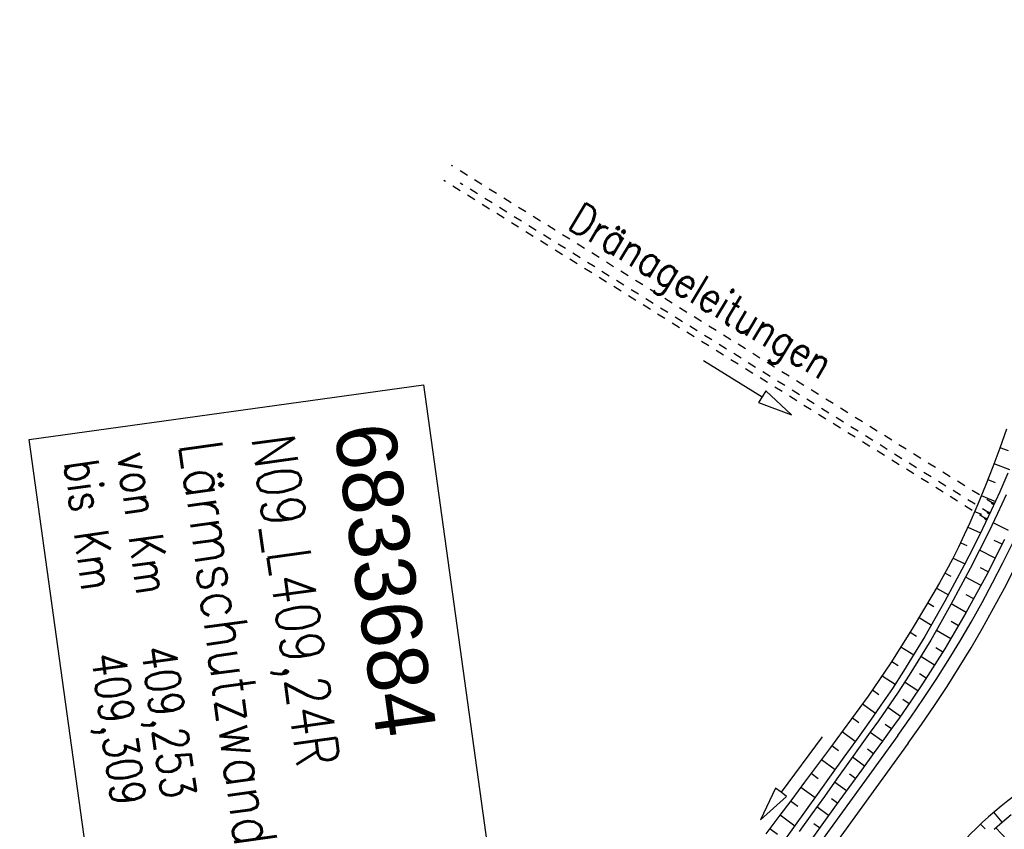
# Model space of a CAD drawing. Extents: x 446388 to 447135, y 445359 to 446567.
# Tile 40 of 80: x 446473 to 446530, y 445975 to 446022. Entities that reach past the tile are written whole.
import ezdxf

# ---------------------------------------------------------------- set-up
doc = ezdxf.new("R2010")
doc.units = 0
doc.header["$LTSCALE"] = 2
doc.header["$MEASUREMENT"] = 0
doc.linetypes.add('ACAD_ISO03W100', pattern=[0.5, 0.25, -0.25])
doc.linetypes.add('AUSGEZOGEN', pattern=[0])
for name, color, linetype in [('BW-SCHRIFT', 250, 'AUSGEZOGEN'), ('DB-RRB_41-201c', 15, 'CONTINUOUS'), ('DB-vorhandene_Dränagen', 15, 'CONTINUOUS'), ('DB-Wegböschungen', 15, 'CONTINUOUS'), ('DB-Wege', 15, 'CONTINUOUS'), ('DB-Zufahrt_Nord_RRB_41-201c', 15, 'CONTINUOUS'), ('FBRTOP', 250, 'AUSGEZOGEN')]:
    doc.layers.add(name, color=color, linetype=linetype)
doc.styles.add('ROMANS', font='romans.shx', dxfattribs={"width": 0.8})
doc.styles.add('UNIR-O', font='unir_o.shx', dxfattribs={"height": 2.5})

msp = doc.modelspace()

# ---------------------------------------------------------------- linework, layer by layer
at = {"layer": 'BW-SCHRIFT'}
msp.add_lwpolyline([(446496.054, 446000.708), (446501.773, 445959.415), (446478.919, 445956.25), (446473.201, 445997.543)], close=True, dxfattribs=at)
at = {"layer": 'DB-RRB_41-201c', "linetype": 'Continuous'}
for p, q in [((446529.623, 445975.385), (446530.122, 445975.796)), ((446529.146, 445974.947), (446529.623, 445975.385)), ((446529.238, 445975.034), (446531.268, 445972.889))]:
    msp.add_line(p, q, dxfattribs=at)
at = {"layer": 'DB-vorhandene_Dränagen', "linetype": 'ACAD_ISO03W100'}
for p, q in [((446529.142, 445993.798), (446497.685, 446013.425)), ((446528.724, 445992.907), (446497.24, 446012.55)), ((446528.89, 445993.256), (446498.192, 446012.409))]:
    msp.add_line(p, q, dxfattribs=at)
at = {"layer": 'DB-vorhandene_Dränagen', "linetype": 'Continuous'}
for p, q in [((446512.285, 446002.122), (446515.689, 446000.021)), ((446515.899, 446000.362), (446515.689, 446000.021)), ((446517.391, 445998.971), (446515.899, 446000.362)), ((446515.689, 446000.021), (446515.479, 445999.681)), ((446515.479, 445999.681), (446517.391, 445998.971))]:
    msp.add_line(p, q, dxfattribs=at)
for centre in [(446529.078, 445993.838), (446528.827, 445993.296), (446528.66, 445992.947)]:
    msp.add_ellipse(centre, major_axis=(-0.0636, 0.0397), ratio=0.666667, start_param=3.141593, end_param=9.424778, dxfattribs=at)
at = {"layer": 'DB-Wegböschungen', "linetype": 'Continuous'}
for p, q in [((446529.86, 445998.142), (446529.469, 445997.046)), ((446529.469, 445997.046), (446529.061, 445995.955)), ((446529.481, 445997.078), (446529.948, 445996.91)), ((446529.132, 445996.144), (446530.034, 445995.808)), ((446529.061, 445995.955), (446528.634, 445994.871)), ((446529.94, 445995.585), (446529.469, 445994.502)), ((446528.772, 445995.217), (446529.204, 445995.048)), ((446528.634, 445994.871), (446528.19, 445993.792)), ((446529.469, 445994.502), (446528.979, 445993.428)), ((446528.399, 445994.294), (446529.223, 445993.958)), ((446529.835, 445994.341), (446529.342, 445993.26)), ((446528.19, 445993.792), (446527.729, 445992.72)), ((446528.013, 445993.377), (446528.405, 445993.21)), ((446528.979, 445993.428), (446528.47, 445992.363)), ((446527.729, 445992.72), (446527.411, 445992.009)), ((446529.342, 445993.26), (446528.83, 445992.19)), ((446527.616, 445992.465), (446528.357, 445992.134)), ((446528.47, 445992.363), (446527.941, 445991.308)), ((446528.83, 445992.19), (446528.299, 445991.128)), ((446529.986, 445992.276), (446529.08, 445992.706)), ((446527.411, 445992.009), (446527.082, 445991.304)), ((446529.738, 445991.752), (446528.656, 445989.601)), ((446529.6, 445991.472), (446529.147, 445991.693)), ((446527.082, 445991.304), (446526.735, 445990.607)), ((446527.204, 445991.561), (446527.553, 445991.396)), ((446527.941, 445991.308), (446527.4, 445990.259)), ((446528.299, 445991.128), (446527.754, 445990.074)), ((446529.204, 445990.671), (446528.299, 445991.128)), ((446526.735, 445990.607), (446526.368, 445989.921)), ((446526.767, 445990.671), (446527.437, 445990.331)), ((446526.368, 445989.921), (446525.985, 445989.244)), ((446527.4, 445990.259), (446526.85, 445989.215)), ((446527.754, 445990.074), (446527.201, 445989.023)), ((446528.799, 445989.877), (446528.347, 445990.11)), ((446526.299, 445989.798), (446526.633, 445989.616)), ((446528.384, 445989.088), (446527.487, 445989.563)), ((446528.656, 445989.601), (446527.504, 445987.487)), ((446525.985, 445989.244), (446525.593, 445988.571)), ((446525.806, 445988.935), (446526.49, 445988.543)), ((446526.85, 445989.215), (446526.289, 445988.176)), ((446527.201, 445989.023), (446526.637, 445987.979)), ((446525.593, 445988.571), (446524.998, 445987.567)), ((446526.289, 445988.176), (446525.714, 445987.145)), ((446527.959, 445988.304), (446527.517, 445988.544)), ((446525.3, 445988.075), (446525.652, 445987.868)), ((446526.637, 445987.979), (446526.059, 445986.942)), ((446527.524, 445987.523), (446526.655, 445988.011)), ((446524.998, 445987.567), (446524.394, 445986.568)), ((446524.789, 445987.218), (446525.508, 445986.785)), ((446525.714, 445987.145), (446525.122, 445986.123)), ((446527.504, 445987.487), (446526.282, 445985.413)), ((446524.394, 445986.568), (446523.778, 445985.577)), ((446526.059, 445986.942), (446525.464, 445985.914)), ((446526.624, 445985.979), (446525.793, 445986.478)), ((446527.079, 445986.748), (446526.654, 445986.995)), ((446525.122, 445986.123), (446523.888, 445984.108)), ((446525.464, 445985.914), (446524.222, 445983.888)), ((446524.27, 445986.366), (446524.634, 445986.141)), ((446523.778, 445985.577), (446523.148, 445984.595)), ((446523.742, 445985.52), (446524.478, 445985.054)), ((446526.282, 445985.413), (446524.992, 445983.381)), ((446526.16, 445985.215), (446525.754, 445985.468)), ((446525.687, 445984.46), (446524.892, 445984.965)), ((446523.148, 445984.595), (446522.503, 445983.622)), ((446523.203, 445984.68), (446523.574, 445984.44)), ((446522.503, 445983.622), (446521.839, 445982.662)), ((446522.655, 445983.847), (446523.4, 445983.353)), ((446523.888, 445984.108), (446523.244, 445983.116)), ((446524.222, 445983.888), (446523.575, 445982.89)), ((446525.206, 445983.71), (446524.817, 445983.962)), ((446522.094, 445983.025), (446522.467, 445982.769)), ((446523.244, 445983.116), (446522.582, 445982.137)), ((446524.716, 445982.965), (446523.954, 445983.471)), ((446524.992, 445983.381), (446524.321, 445982.381)), ((446521.839, 445982.662), (446521.364, 445982.002)), ((446523.575, 445982.89), (446522.909, 445981.906)), ((446524.214, 445982.226), (446523.843, 445982.481)), ((446521.364, 445982.002), (446520.881, 445981.347)), ((446521.518, 445982.214), (446522.265, 445981.684)), ((446522.582, 445982.137), (446522.112, 445981.468)), ((446522.909, 445981.906), (446522.438, 445981.236)), ((446523.706, 445981.494), (446522.977, 445982.005)), ((446524.321, 445982.381), (446523.634, 445981.393)), ((446520.881, 445981.347), (446520.395, 445980.694)), ((446520.928, 445981.41), (446521.304, 445981.137)), ((446522.112, 445981.468), (446521.637, 445980.804)), ((446523.634, 445981.393), (446523.156, 445980.723)), ((446521.637, 445980.804), (446521.159, 445980.141)), ((446522.438, 445981.236), (446521.961, 445980.57)), ((446523.156, 445980.723), (446522.674, 445980.057)), ((446523.189, 445980.769), (446522.83, 445981.026)), ((446519.181, 445980.305), (446516.791, 445977.097)), ((446520.395, 445980.694), (446519.648, 445979.692)), ((446520.331, 445980.608), (446521.093, 445980.049)), ((446521.961, 445980.57), (446521.482, 445979.906)), ((446522.668, 445980.049), (446521.957, 445980.564)), ((446519.648, 445979.692), (446518.901, 445978.689)), ((446519.732, 445979.804), (446520.12, 445979.519)), ((446521.159, 445980.141), (446520.43, 445979.125)), ((446521.482, 445979.906), (446520.754, 445978.89)), ((446522.145, 445979.33), (446521.792, 445979.588)), ((446522.674, 445980.057), (446522.19, 445979.393)), ((446520.43, 445979.125), (446519.703, 445978.108)), ((446521.623, 445978.613), (446520.922, 445979.126)), ((446522.19, 445979.393), (446521.455, 445978.381)), ((446518.901, 445978.689), (446518.154, 445977.687)), ((446519.133, 445979), (446519.925, 445978.419)), ((446520.754, 445978.89), (446520.026, 445977.873)), ((446518.534, 445978.197), (446518.938, 445977.9)), ((446519.703, 445978.108), (446518.975, 445977.092)), ((446520.026, 445977.873), (446519.299, 445976.857)), ((446521.455, 445978.381), (446520.722, 445977.369)), ((446521.103, 445977.895), (446520.755, 445978.15)), ((446516.47, 445977.336), (446515.596, 445975.493)), ((446516.791, 445977.097), (446516.47, 445977.336)), ((446518.154, 445977.687), (446517.408, 445976.684)), ((446517.935, 445977.393), (446518.758, 445976.789)), ((446520.583, 445977.177), (446519.891, 445977.684)), ((446520.722, 445977.369), (446519.988, 445976.357)), ((446515.596, 445975.493), (446517.112, 445976.858)), ((446517.112, 445976.858), (446516.791, 445977.097)), ((446518.975, 445977.092), (446518.247, 445976.076)), ((446519.299, 445976.857), (446518.571, 445975.841)), ((446517.408, 445976.684), (446516.662, 445975.681)), ((446517.337, 445976.589), (446517.756, 445976.282)), ((446519.542, 445975.742), (446518.858, 445976.242)), ((446519.988, 445976.357), (446519.254, 445975.345)), ((446520.063, 445976.46), (446519.719, 445976.711)), ((446516.662, 445975.681), (446515.914, 445974.68)), ((446516.74, 445975.787), (446517.59, 445975.157)), ((446518.247, 445976.076), (446517.52, 445975.059)), ((446518.571, 445975.841), (446517.843, 445974.824)), ((446517.52, 445975.059), (446516.791, 445974.043)), ((446519.254, 445975.345), (446517.786, 445973.322)), ((446519.021, 445975.024), (446518.682, 445975.273)), ((446516.143, 445974.985), (446516.574, 445974.663))]:
    msp.add_line(p, q, dxfattribs=at)
at = {"layer": 'DB-Wege', "linetype": 'Continuous'}
for p, q in [((446523.56, 445980.39), (446487.359, 445930.484)), ((446524.167, 445979.949), (446487.942, 445930.01))]:
    msp.add_line(p, q, dxfattribs=at)
for major_axis, start_param, end_param in [((72.04, 10.136), -0.76735, -0.195373), ((72.782, 10.251), -0.767489, -0.193476)]:
    msp.add_ellipse((446464.671, 446023.106), major_axis=major_axis, ratio=1, start_param=start_param, end_param=end_param, dxfattribs=at)
at = {"layer": 'DB-Zufahrt_Nord_RRB_41-201c', "linetype": 'Continuous'}
for p, q in [((446529.607, 445975.369), (446529.122, 445975.938)), ((446528.617, 445974.969), (446528.354, 445975.247))]:
    msp.add_line(p, q, dxfattribs=at)
msp.add_ellipse((446541.924, 445960.923), major_axis=(19.536, 2.766), ratio=1, start_param=1.935381, end_param=2.329629, dxfattribs=at)
at = {"layer": 'FBRTOP'}
for points in [[(446576.449, 446163.728, -0.000132), (446578.343, 446150.384, -0.000157), (446579.926, 446139.19, -0.000509), (446581.889, 446125.17, 0.000658), (446583.412, 446114.317, 0.000059), (446585.17, 446101.916, 0.000061), (446586.887, 446089.829, 0.000001), (446588.957, 446075.27, 0.000001), (446590.43, 446064.906, 0.000008), (446592.183, 446052.577, -0.000007), (446593.936, 446040.247, -0.00042), (446595.406, 446029.844, 0.000308), (446597.407, 446015.661, 0.000387), (446598.701, 446006.581, -0.000225), (446600.926, 445991.002, -0.000119), (446601.235, 445988.828, -0.000144)], [(446566.966, 446230.666, -0.000005), (446569.439, 446213.123, -0.000025)]]:
    msp.add_lwpolyline(points, format="xyb", dxfattribs=at)

# ---------------------------------------------------------------- texts
at = {"layer": 'BW-SCHRIFT', "style": 'UNIR-O'}
msp.add_text('6833684', height=3.5, rotation=277.8846, dxfattribs=at).set_placement((446490.868, 445998.207))
at = {"layer": 'BW-SCHRIFT', "style": 'ROMANS'}
for s, height, width, p in [('Lärmschutzwand', 2.5, 0.85, (446481.886, 445997.301)), ('N09_L409,24R', 2.5, 0.8, (446486.077, 445997.644)), ('von Km', 2, 0.8, (446478.291, 445996.688)), ('bis Km', 2, 0.8, (446475.211, 445996.237)), ('409,253', 2, 0.8, (446479.683, 445985.461)), ('409,309', 2, 0.8, (446476.778, 445985.059))]:
    msp.add_text(s, height=height, rotation=277.8846, dxfattribs=dict(at, width=width)).set_placement(p)
at = {"layer": 'DB-vorhandene_Dränagen', "linetype": 'Continuous', "style": 'ROMANS', "oblique": 0, "width": 0.8337}
msp.add_text('Dränageleitungen', height=1.8, rotation=329.0112, dxfattribs=at).set_placement((446504.319, 446009.839))

doc.saveas('drawing.dxf')
